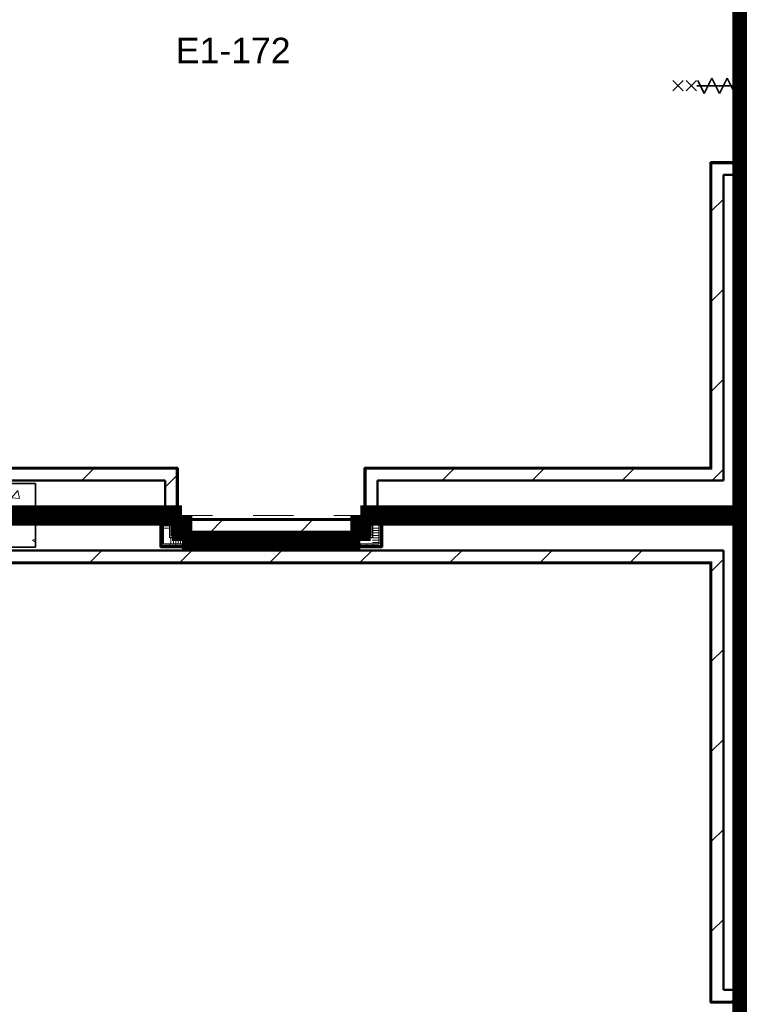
# Model space of a CAD drawing. Extents: x -3204 to 54657, y -2294 to 61632.
# Tile 17 of 65: x 15725 to 21375, y 19561 to 27293. Entities that reach past the tile are written whole.
import ezdxf

# ---------------------------------------------------------------- set-up
doc = ezdxf.new("R2010")
doc.units = 0
doc.header["$LTSCALE"] = 100
doc.linetypes.add('SCHEIDING_BRANDWEREND60', pattern=[3.2, 0.8, -1.6, 0.8])
doc.linetypes.add('stramien', pattern=[22.225, 12.7, -3.175, 3.175, -3.175])
for name, color, linetype, lineweight in [('00---0--FM-RUIMTENR', 7, 'Continuous', 18), ('BA20----_WANDEN', 14, 'Continuous', 50), ('BL$1A---_ALGEMEEN', 7, 'Continuous', 18), ('BL$7A---_STRAMIEN', 7, 'Continuous', 18), ('BL20----_WANDEN', 7, 'Continuous', 25), ('BL28----_CONSTRUCTIES', 4, 'Continuous', 18), ('BL30----_BRANDSYMBOLEN', 14, 'Continuous', 35), ('BL30----_KOZIJNEN', 14, 'Continuous', 25), ('BL40----_BRANDWERENDESCHEIDING_60MIN', 84, 'SCHEIDING_BRANDWEREND60', 158)]:
    doc.layers.add(name, color=color, linetype=linetype, lineweight=lineweight)
doc.styles.add('Arial', font='arial.ttf', dxfattribs={"height": 200})
pattern_1 = [(180, (16930, 23500), (-6e-14, -500), []), (180, (16930, 23550), (-6e-14, -500), []), (180, (16930, 23600), (-6e-14, -500), []), (180, (16930, 23650), (-6e-14, -500), [])]
pattern_2 = [(0, (18470, 23100), (0, 500), []), (0, (18470, 23050), (0, 500), []), (0, (18470, 23000), (0, 500), []), (0, (18470, 22950), (0, 500), [])]
pattern_3 = [(270, (16140, 23450), (500, -2e-12), []), (270, (16090, 23450), (500, -2e-12), []), (270, (16040, 23450), (500, -2e-12), []), (270, (15990, 23450), (500, -2e-12), [])]
pattern_4 = [(270, (17500, 23250), (500, 1e-12), []), (270, (17450, 23250), (500, 1e-12), []), (270, (17400, 23250), (500, 1e-12), []), (270, (17350, 23250), (500, 1e-12), [])]
pattern_5 = [(270, (19760, 23450), (500, 2e-12), []), (270, (19710, 23450), (500, 2e-12), []), (270, (19660, 23450), (500, 2e-12), []), (270, (19610, 23450), (500, 2e-12), [])]
pattern_6 = [(180, (21450, 27514.5), (-2e-12, -500), []), (180, (21450, 27564.5), (-2e-12, -500), []), (180, (21450, 27614.5), (-2e-12, -500), []), (180, (21450, 27664.5), (-2e-12, -500), [])]
pattern_7 = [(180, (21600, 25792), (1e-12, -500), []), (180, (21600, 25842), (1e-12, -500), []), (180, (21600, 25892), (1e-12, -500), []), (180, (21600, 25942), (1e-12, -500), [])]
pattern_8 = [(180, (21450, 23475), (-6e-14, -500), []), (180, (21450, 23525), (-6e-14, -500), []), (180, (21450, 23575), (-6e-14, -500), []), (180, (21450, 23625), (-6e-14, -500), [])]
pattern_9 = [(180, (21600, 21297.5), (6e-13, -500), []), (180, (21600, 21347.5), (6e-13, -500), []), (180, (21600, 21397.5), (6e-13, -500), []), (180, (21600, 21447.5), (6e-13, -500), [])]
pattern_10 = [(180, (21450, 19714.5), (5e-12, -500), []), (180, (21450, 19764.5), (5e-12, -500), []), (180, (21450, 19814.5), (5e-12, -500), []), (180, (21450, 19864.5), (5e-12, -500), [])]
pattern_11 = [(45, (8878.4, 12805.1), (-353.553, 353.553), [])]
pattern_12 = [(315, (-13644.92, 12521.6), (212.132, 212.132), [])]
pattern_13 = [(315, (-5844.92, 12521.6), (212.132, 212.132), [])]

# ---------------------------------------------------------------- blocks, each defined once
blk = doc.blocks.new('28_CL_beton - kolom - Betonkolom 500x500-V12-1')
at = {"layer": 'BL28----_CONSTRUCTIES'}
h = blk.add_hatch(dxfattribs=at)
h.set_pattern_fill('FP_14', color=256, style=0, pattern_type=2)
h.set_pattern_definition([(50, (-6721.6, -10594.9), (728.737, -63.756), [76.2, -838.2]), (355, (-6721.6, -10594.9), (-140.97, 764.228), [60.96, -670.56]), (100.451, (-6660.9, -10600.2), (587.77, 700.467), [64.76, -712.36]), (46.184, (-6721.6, -10391.7), (1084.316, -168.17), [114.3, -1257.3]), (96.636, (-6631.2, -10405.7), (949.61, 989.71), [97.14, -1068.54]), (351.184, (-6721.6, -10391.7), (949.62, 989.7), [91.44, -1005.84]), (21, (-6620, -10442.5), (606.458, -409.06), [76.2, -838.2]), (326, (-6620, -10442.5), (247.21, 736.753), [60.96, -670.56]), (71.451, (-6569.46, -10476.6), (853.67, 327.685), [64.76, -712.36]), (37.5, (-6721.6, -10594.92), (12.3547, 338.22), [3.353, -659.079, 3.353, -677.367, -673.1]), (37.5, (-6721.6, -10594.92), (12.3547, 338.22), [-1343.152, 3.353, -669.747]), (7.5, (-6721.6, -10594.92), (267.279, 400.722), [3.353, -384.759, 3.353, -643.839, -256.54]), (7.5, (-6721.6, -10594.92), (267.279, 400.722), [-1035.304, 3.353, -253.187]), (327.5, (-6948.16, -10594.92), (542.3633, -22.9153), [3.353, -250.647, 3.353, -789.127, -1051.56]), (327.5, (-6948.16, -10594.92), (542.3633, -22.9153), [-1046.48, 3.353, -1048.207]), (317.5, (-7049.77, -10594.9), (592.517, 101.707), [3.353, -326.847, 3.353, -522.935, -746.76]), (317.5, (-7049.77, -10594.9), (592.517, 101.707), [-856.488, 3.353, -743.407])])
h.paths.add_polyline_path([(250, -250), (250, 250), (-250, 250), (-250, -250)], flags=0)
at = {"layer": 'BL28----_CONSTRUCTIES', "lineweight": 35}
for p, q in [((250, 250), (-250, 250)), ((-250, 250), (-250, -250)), ((250, -250), (250, 250)), ((-250, -250), (250, -250))]:
    blk.add_line(p, q, dxfattribs=at)
blk = doc.blocks.new('32_DR_AMC_s_enkele schuifdeur_V2 - 1300x2360_wbdbo60-V166-1')
at = {"layer": 'BL30----_BRANDSYMBOLEN', "lineweight": 18}
h = blk.add_hatch(dxfattribs=at)
h.set_pattern_fill('FP_719', color=256, style=0, pattern_type=2)
h.set_pattern_definition(pattern_12)
h.paths.add_polyline_path([(-325, -70), (-325, -110), (-130, -110), (-130, -70)], flags=0)
h.paths.add_polyline_path([(170, -110), (975, -110), (975, -70), (170, -70)], flags=0)
at = {"layer": 'BL30----_KOZIJNEN', "lineweight": 18}
h = blk.add_hatch(dxfattribs=at)
h.set_pattern_fill('FP_720', color=256, style=0, pattern_type=2)
h.set_pattern_definition([(315, (-13644.9, 12521.6), (500, 500), []), (315, (-13644.9, 12351.6), (500, 500), []), (315, (-13644.9, 12341.6), (500, 500), []), (315, (-13644.9, 12331.6), (500, 500), []), (315, (-13644.9, 12321.6), (500, 500), []), (315, (-13644.9, 12311.6), (500, 500), []), (315, (-13644.9, 12301.6), (500, 500), []), (315, (-13644.9, 12291.6), (500, 500), [])])
h.paths.add_polyline_path([(-325, -60), (-275, -60), (-275, 60), (-325, 60), (-325, 13.2)], flags=0)
h.paths.add_polyline_path([(925, -60), (975, -60), (975, 60), (925, 60), (925, 13.2)], flags=0)
h = blk.add_hatch(dxfattribs=at)
h.set_pattern_fill('FP_719', color=256, style=0, pattern_type=2)
h.set_pattern_definition(pattern_12)
h.paths.add_polyline_path([(170, -67), (492, -67), (492, -58), (170, -58)], flags=0)
at = {"layer": 'BL$1A---_ALGEMEEN'}
for p, q in [((325, 109.9), (325, -346)), ((645, -346), (541.1, -286)), ((325, -346), (645, -346)), ((645, -346), (541.1, -406))]:
    blk.add_line(p, q, dxfattribs=at)
at = {"layer": 'BL30----_BRANDSYMBOLEN'}
for p, q in [((285, 466.4), (365, 546.4)), ((365, 466.4), (285, 546.4)), ((285, 361.4), (365, 441.4)), ((365, 361.4), (285, 441.4)), ((365, 351.4), (265, 301.4)), ((325, -416.3), (325, 358.7)), ((325, -416.3), (325, 358.7)), ((265, 301.4), (385, 241.4)), ((385, 241.4), (265, 181.4)), ((265, 181.4), (385, 121.4)), ((385, 121.4), (265, 61.4)), ((265, 61.4), (385, 1.4)), ((385, 1.4), (265, -58.6)), ((265, -58.6), (385, -118.6)), ((385, -118.6), (265, -178.6)), ((265, -178.6), (385, -238.6)), ((385, -238.6), (265, -298.6)), ((265, -298.6), (385, -358.6)), ((385, -358.6), (285, -408.6)), ((365, -498.7), (285, -418.6)), ((285, -498.7), (365, -418.6)), ((285, -603.6), (365, -523.6)), ((365, -603.6), (285, -523.6))]:
    blk.add_line(p, q, dxfattribs=at)
at = {"layer": 'BL30----_KOZIJNEN', "lineweight": 18}
for p, q in [((-325, 60), (-275, 60)), ((-325, -60), (-325, 60)), ((-275, 60), (-275, -60)), ((925, 60), (975, 60)), ((925, -60), (925, 60)), ((975, 60), (975, -60)), ((-275, -60), (-325, -60)), ((-325, -70), (-130, -70)), ((-325, -110), (-325, -70)), ((-130, -70), (-130, -110)), ((170, -70), (-130, -70)), ((170, -67), (170, -58)), ((170, -58), (492, -58)), ((492, -67), (170, -67)), ((170, -70), (975, -70)), ((170, -110), (170, -70)), ((492, -58), (492, -67)), ((975, -60), (925, -60)), ((975, -70), (975, -110)), ((-130, -110), (-325, -110)), ((-130, -93), (-130, -90)), ((-130, -90), (170, -90)), ((170, -93), (-130, -93)), ((-130, -110), (170, -110)), ((170, -90), (170, -93)), ((975, -110), (170, -110))]:
    blk.add_line(p, q, dxfattribs=at)
at = {"layer": 'BL30----_KOZIJNEN'}
for p, q in [((-155, -55), (-140, -55)), ((-155, -70), (-155, -55)), ((-130, -70), (-155, -70)), ((-152, -58), (-152, -67)), ((-140, -58), (-152, -58)), ((-152, -67), (-130, -67)), ((-140, -55), (-140, -58)), ((-140, -55), (480, -55)), ((170, -58), (-140, -58)), ((-130, -67), (-130, -70)), ((-130, -67), (170, -67)), ((170, -70), (-130, -70)), ((470, -67), (492, -67)), ((470, -70), (470, -67)), ((495, -70), (470, -70)), ((480, -55), (495, -55)), ((480, -58), (480, -55)), ((492, -58), (480, -58)), ((492, -67), (492, -58)), ((495, -55), (495, -70))]:
    blk.add_line(p, q, dxfattribs=at)
blk = doc.blocks.new('32_DR_AMC_s_enkele schuifdeur_V2 - 1300x2360_wbdbo60-V167-1')
at = {"layer": 'BL30----_BRANDSYMBOLEN', "lineweight": 18}
h = blk.add_hatch(dxfattribs=at)
h.set_pattern_fill('FP_721', color=256, style=0, pattern_type=2)
h.set_pattern_definition(pattern_13)
h.paths.add_polyline_path([(-325, -110), (-130, -110), (-130, -70), (-325, -70)], flags=0)
h.paths.add_polyline_path([(170, -110), (975, -110), (975, -70), (170, -70)], flags=0)
at = {"layer": 'BL30----_KOZIJNEN', "lineweight": 18}
h = blk.add_hatch(dxfattribs=at)
h.set_pattern_fill('FP_722', color=256, style=0, pattern_type=2)
h.set_pattern_definition([(315, (-5844.9, 12521.6), (500, 500), []), (315, (-5844.9, 12351.6), (500, 500), []), (315, (-5844.9, 12341.6), (500, 500), []), (315, (-5844.9, 12331.6), (500, 500), []), (315, (-5844.9, 12321.6), (500, 500), []), (315, (-5844.9, 12311.6), (500, 500), []), (315, (-5844.9, 12301.6), (500, 500), []), (315, (-5844.9, 12291.6), (500, 500), [])])
h.paths.add_polyline_path([(-325, 60), (-325, -60), (-275, -60), (-275, 60)], flags=0)
h.paths.add_polyline_path([(925, -60), (975, -60), (975, 60), (925, 60), (925, 13.2)], flags=0)
h = blk.add_hatch(dxfattribs=at)
h.set_pattern_fill('FP_721', color=256, style=0, pattern_type=2)
h.set_pattern_definition(pattern_13)
h.paths.add_polyline_path([(170, -67), (492, -67), (492, -58), (170, -58)], flags=0)
at = {"layer": 'BL$1A---_ALGEMEEN'}
for p, q in [((325, 109.9), (325, -346)), ((645, -346), (541.1, -286)), ((325, -346), (645, -346)), ((645, -346), (541.1, -406))]:
    blk.add_line(p, q, dxfattribs=at)
at = {"layer": 'BL30----_BRANDSYMBOLEN'}
for p, q in [((285, 466.4), (365, 546.4)), ((365, 466.4), (285, 546.4)), ((285, 361.4), (365, 441.4)), ((365, 361.4), (285, 441.4)), ((365, 351.4), (265, 301.4)), ((325, -416.3), (325, 358.7)), ((325, -416.3), (325, 358.7)), ((265, 301.4), (385, 241.4)), ((385, 241.4), (265, 181.4)), ((265, 181.4), (385, 121.4)), ((385, 121.4), (265, 61.4)), ((265, 61.4), (385, 1.4)), ((385, 1.4), (265, -58.6)), ((265, -58.6), (385, -118.6)), ((385, -118.6), (265, -178.6)), ((265, -178.6), (385, -238.6)), ((385, -238.6), (265, -298.6)), ((265, -298.6), (385, -358.6)), ((385, -358.6), (285, -408.6)), ((365, -498.7), (285, -418.6)), ((285, -498.7), (365, -418.6)), ((285, -603.6), (365, -523.6)), ((365, -603.6), (285, -523.6))]:
    blk.add_line(p, q, dxfattribs=at)
at = {"layer": 'BL30----_KOZIJNEN', "lineweight": 18}
for p, q in [((-325, 60), (-275, 60)), ((-325, -60), (-325, 60)), ((-275, 60), (-275, -60)), ((925, 60), (975, 60)), ((925, -60), (925, 60)), ((975, 60), (975, -60)), ((-275, -60), (-325, -60)), ((-325, -70), (-130, -70)), ((-325, -110), (-325, -70)), ((-130, -70), (-130, -110)), ((170, -70), (-130, -70)), ((170, -67), (170, -58)), ((170, -58), (492, -58)), ((492, -67), (170, -67)), ((170, -70), (975, -70)), ((170, -110), (170, -70)), ((492, -58), (492, -67)), ((975, -60), (925, -60)), ((975, -70), (975, -110)), ((-130, -110), (-325, -110)), ((-130, -93), (-130, -90)), ((-130, -90), (170, -90)), ((170, -93), (-130, -93)), ((-130, -110), (170, -110)), ((170, -90), (170, -93)), ((975, -110), (170, -110))]:
    blk.add_line(p, q, dxfattribs=at)
at = {"layer": 'BL30----_KOZIJNEN'}
for p, q in [((-155, -55), (-140, -55)), ((-155, -70), (-155, -55)), ((-130, -70), (-155, -70)), ((-152, -58), (-152, -67)), ((-140, -58), (-152, -58)), ((-152, -67), (-130, -67)), ((-140, -55), (-140, -58)), ((-140, -55), (480, -55)), ((170, -58), (-140, -58)), ((-130, -67), (-130, -70)), ((-130, -67), (170, -67)), ((170, -70), (-130, -70)), ((470, -67), (492, -67)), ((470, -70), (470, -67)), ((495, -70), (470, -70)), ((480, -55), (495, -55)), ((480, -58), (480, -55)), ((492, -58), (480, -58)), ((492, -67), (492, -58)), ((495, -55), (495, -70))]:
    blk.add_line(p, q, dxfattribs=at)

msp = doc.modelspace()

# ---------------------------------------------------------------- hatches: boundary and pattern name
at = {"layer": 'BA20----_WANDEN', "lineweight": 18}
h = msp.add_hatch(dxfattribs=at)
h.set_pattern_fill('FP_24', color=256, style=0, pattern_type=2)
h.set_pattern_definition(pattern_11)
h.paths.add_polyline_path([(21160, 23765), (21160, 26165), (21150, 26165), (21150, 23765)], flags=0)
h.paths.add_polyline_path([(21160, 27385), (21160, 30825), (21150, 30825), (21150, 27385)], flags=0)
h = msp.add_hatch(dxfattribs=at)
h.set_pattern_fill('FP_24', color=256, style=0, pattern_type=2)
h.set_pattern_definition(pattern_11)
h.paths.add_polyline_path([(21250, 23675), (21250, 26075), (21160, 26075), (21160, 23675)], flags=0)
h.paths.add_polyline_path([(21250, 27475), (21250, 30835), (21160, 30835), (21160, 27475)], flags=0)
h = msp.add_hatch(dxfattribs=at)
h.set_pattern_fill('FP_316', color=256, angle=90, style=0, pattern_type=2)
h.set_pattern_definition(pattern_6)
h.paths.add_polyline_path([(21350, 26059), (21362.5, 26059), (21362.5, 26125), (21350, 26125)], flags=0)
h.paths.add_polyline_path([(21362.5, 27425), (21362.5, 28570), (21350, 28570), (21350, 27425)], flags=0)
h = msp.add_hatch(dxfattribs=at)
h.set_pattern_fill('FP_316', color=256, angle=90, style=0, pattern_type=2)
h.set_pattern_definition(pattern_6)
h.paths.add_polyline_path([(21362.5, 26059), (21375, 26059), (21375, 26125), (21362.5, 26125)], flags=0)
h.paths.add_polyline_path([(21375, 27425), (21375, 28570), (21362.5, 28570), (21362.5, 27425)], flags=0)
h = msp.add_hatch(dxfattribs=at)
h.set_pattern_fill('FP_317', color=256, angle=90, style=0, pattern_type=2)
h.set_pattern_definition([(180, (21450, 27314.5), (3e-12, -337.5), []), (180, (21450, 27333.25), (3e-12, -337.5), []), (180, (21450, 27352), (3e-12, -337.5), []), (180, (21450, 27370.75), (3e-12, -337.5), []), (180, (21450, 27389.5), (3e-12, -337.5), []), (180, (21450, 27408.25), (3e-12, -337.5), []), (180, (21450, 27427), (3e-12, -337.5), [])])
h.paths.add_polyline_path([(21386.8, 26059), (21425, 26059), (21425, 26125), (21375, 26125), (21375, 26059)], flags=0)
h.paths.add_polyline_path([(21425, 27425), (21425, 28570), (21375, 28570), (21375, 27425), (21386.8, 27425)], flags=0)
h = msp.add_hatch(dxfattribs=at)
h.set_pattern_fill('FP_318', color=256, angle=90, style=0, pattern_type=2)
h.set_pattern_definition(pattern_7)
h.paths.add_polyline_path([(21362.5, 25125), (21362.5, 26059), (21350, 26059), (21350, 25125)], flags=0)
h = msp.add_hatch(dxfattribs=at)
h.set_pattern_fill('FP_318', color=256, angle=90, style=0, pattern_type=2)
h.set_pattern_definition(pattern_7)
h.paths.add_polyline_path([(21375, 25137.5), (21375, 26059), (21362.5, 26059), (21362.5, 25137.5)], flags=0)
h = msp.add_hatch(dxfattribs=at)
h.set_pattern_fill('FP_324', color=256, angle=90, style=0, pattern_type=2)
h.set_pattern_definition(pattern_8)
h.paths.add_polyline_path([(21375, 21437.5), (21375, 23375), (21362.5, 23375), (21362.5, 21437.5)], flags=0)
h.paths.add_polyline_path([(21375, 23425), (21375, 25137.5), (21362.5, 25137.5), (21362.5, 23425)], flags=0)
h = msp.add_hatch(dxfattribs=at)
h.set_pattern_fill('FP_325', color=256, angle=90, style=0, pattern_type=2)
h.set_pattern_definition([(180, (21450, 23275), (-4e-14, -337.5), []), (180, (21450, 23293.75), (-4e-14, -337.5), []), (180, (21450, 23312.5), (-4e-14, -337.5), []), (180, (21450, 23331.25), (-4e-14, -337.5), []), (180, (21450, 23350), (-4e-14, -337.5), []), (180, (21450, 23368.75), (-4e-14, -337.5), []), (180, (21450, 23387.5), (-4e-14, -337.5), [])])
h.paths.add_polyline_path([(21425, 21450), (21425, 25150), (21375, 25150), (21375, 21450), (21386.8, 21450)], flags=0)
h = msp.add_hatch(dxfattribs=at)
h.set_pattern_fill('FP_324', color=256, angle=90, style=0, pattern_type=2)
h.set_pattern_definition(pattern_8)
h.paths.add_polyline_path([(21362.5, 21425), (21362.5, 23375), (21350, 23375), (21350, 21425)], flags=0)
h.paths.add_polyline_path([(21350, 23437.5), (21362.5, 23437.5), (21362.5, 25125), (21350, 25125), (21350, 23450)], flags=0)
h = msp.add_hatch(dxfattribs=at)
h.set_pattern_fill('FP_24', color=256, style=0, pattern_type=2)
h.set_pattern_definition(pattern_11)
h.paths.add_polyline_path([(21150, 23765), (21150, 23775), (18433, 23775), (18433, 23765), (19216.9, 23765)], flags=0)
h.paths.add_polyline_path([(16967, 23765), (16967, 23775), (14050, 23775), (14050, 23765), (16957, 23765)], flags=0)
h = msp.add_hatch(dxfattribs=at)
h.set_pattern_fill('FP_24', color=256, style=0, pattern_type=2)
h.set_pattern_definition(pattern_11)
h.paths.add_polyline_path([(21160, 23675), (21160, 23765), (18443, 23765), (18443, 23675), (21150, 23675)], flags=0)
h.paths.add_polyline_path([(16957, 23675), (16957, 23765), (14050, 23765), (14050, 23675), (16867, 23675)], flags=0)
h = msp.add_hatch(dxfattribs=at)
h.set_pattern_fill('FP_24', color=256, style=0, pattern_type=2)
h.set_pattern_definition(pattern_11)
h.paths.add_polyline_path([(16967, 23455), (16967, 23765), (16957, 23765), (16957, 23455)], flags=0)
h = msp.add_hatch(dxfattribs=at)
h.set_pattern_fill('FP_24', color=256, style=0, pattern_type=2)
h.set_pattern_definition(pattern_11)
h.paths.add_polyline_path([(16932, 23455), (16957, 23455), (16957, 23675), (16867, 23675), (16867, 23455)], flags=0)
h = msp.add_hatch(dxfattribs=at)
h.set_pattern_fill('FP_299', color=256, angle=-270, style=0, pattern_type=2)
h.set_pattern_definition(pattern_3)
h.paths.add_polyline_path([(16905, 23437.5), (16917.5, 23437.5), (16917.5, 23450), (15850, 23450), (15850, 23437.5), (16830, 23437.5)], flags=0)
h = msp.add_hatch(dxfattribs=at)
h.set_pattern_fill('FP_299', color=256, angle=-270, style=0, pattern_type=2)
h.set_pattern_definition(pattern_3)
h.paths.add_polyline_path([(16855, 23425), (16905, 23425), (16905, 23437.5), (15850, 23437.5), (15850, 23425), (16830, 23425)], flags=0)
h = msp.add_hatch(dxfattribs=at)
h.set_pattern_fill('FP_305', color=256, angle=90, style=0, pattern_type=2)
h.set_pattern_definition(pattern_2)
h.paths.add_polyline_path([(18470, 23237.5), (18482.5, 23237.5), (18482.5, 23450), (18470, 23450), (18470, 23250)], flags=0)
h = msp.add_hatch(dxfattribs=at)
h.set_pattern_fill('FP_305', color=256, angle=90, style=0, pattern_type=2)
h.set_pattern_definition(pattern_2)
h.paths.add_polyline_path([(18470, 23237.5), (18482.5, 23237.5), (18482.5, 23450), (18470, 23450), (18470, 23250)], flags=0)
h = msp.add_hatch(dxfattribs=at)
h.set_pattern_fill('FP_307', color=256, angle=-270, style=0, pattern_type=2)
h.set_pattern_definition(pattern_5)
h.paths.add_polyline_path([(21350, 23437.5), (21350, 23450), (18482.5, 23450), (18482.5, 23437.5), (20301.9, 23437.5)], flags=0)
h = msp.add_hatch(dxfattribs=at)
h.set_pattern_fill('FP_307', color=256, angle=-270, style=0, pattern_type=2)
h.set_pattern_definition(pattern_5)
h.paths.add_polyline_path([(21362.5, 23425), (21362.5, 23437.5), (18495, 23437.5), (18495, 23425), (21350, 23425)], flags=0)
h = msp.add_hatch(dxfattribs=at)
h.set_pattern_fill('FP_300', color=256, angle=-270, style=0, pattern_type=2)
h.set_pattern_definition([(270, (16340, 23450), (337.5, -1e-12), []), (270, (16321.25, 23450), (337.5, -1e-12), []), (270, (16302.5, 23450), (337.5, -1e-12), []), (270, (16283.75, 23450), (337.5, -1e-12), []), (270, (16265, 23450), (337.5, -1e-12), []), (270, (16246.25, 23450), (337.5, -1e-12), []), (270, (16227.5, 23450), (337.5, -1e-12), [])])
h.paths.add_polyline_path([(16775.7, 23375), (16855, 23376), (16855, 23425), (15850, 23425), (15850, 23375), (16504.5, 23375)], flags=0)
h = msp.add_hatch(dxfattribs=at)
h.set_pattern_fill('FP_299', color=256, angle=-270, style=0, pattern_type=2)
h.set_pattern_definition(pattern_3)
h.paths.add_polyline_path([(16842.5, 23362.5), (16842.5, 23375), (15850, 23375), (15850, 23362.5), (16830, 23362.5)], flags=0)
h = msp.add_hatch(dxfattribs=at)
h.set_pattern_fill('FP_299', color=256, angle=-270, style=0, pattern_type=2)
h.set_pattern_definition(pattern_3)
h.paths.add_polyline_path([(16830, 23350), (16830, 23362.5), (15850, 23362.5), (15850, 23350), (16775.7, 23350)], flags=0)
h = msp.add_hatch(dxfattribs=at)
h.set_pattern_fill('FP_301', color=256, angle=90, style=0, pattern_type=2)
h.set_pattern_definition(pattern_1)
h.paths.add_polyline_path([(16830, 23150), (16842.5, 23150), (16842.5, 23362.5), (16830, 23362.5), (16830, 23350)], flags=0)
h = msp.add_hatch(dxfattribs=at)
h.set_pattern_fill('FP_301', color=256, angle=90, style=0, pattern_type=2)
h.set_pattern_definition(pattern_1)
h.paths.add_polyline_path([(16830, 23150), (16842.5, 23150), (16842.5, 23362.5), (16830, 23362.5), (16830, 23350)], flags=0)
h = msp.add_hatch(dxfattribs=at)
h.set_pattern_fill('FP_302', color=256, angle=90, style=0, pattern_type=2)
h.set_pattern_definition([(180, (16930, 23300), (-4e-14, -337.5), []), (180, (16930, 23318.75), (-4e-14, -337.5), []), (180, (16930, 23337.5), (-4e-14, -337.5), []), (180, (16930, 23356.25), (-4e-14, -337.5), []), (180, (16930, 23375), (-4e-14, -337.5), []), (180, (16930, 23393.75), (-4e-14, -337.5), []), (180, (16930, 23412.5), (-4e-14, -337.5), [])])
h.paths.add_polyline_path([(16855, 23175), (16905, 23175), (16905, 23425), (16855, 23425), (16855, 23375)], flags=0)
h = msp.add_hatch(dxfattribs=at)
h.set_pattern_fill('FP_24', color=256, style=0, pattern_type=2)
h.set_pattern_definition(pattern_11)
h.paths.add_polyline_path([(16957, 23270), (18443, 23270), (18443, 23360), (16957, 23360)], flags=0)
h = msp.add_hatch(dxfattribs=at)
h.set_pattern_fill('FP_24', color=256, style=0, pattern_type=2)
h.set_pattern_definition(pattern_11)
h.paths.add_polyline_path([(17047, 23360), (18433, 23360), (18433, 23370), (16967, 23370), (16967, 23360)], flags=0)
h = msp.add_hatch(dxfattribs=at)
h.set_pattern_fill('FP_306', color=256, angle=90, style=0, pattern_type=2)
h.set_pattern_definition([(0, (18470, 23300), (0, 337.5), []), (0, (18470, 23281.25), (0, 337.5), []), (0, (18470, 23262.5), (0, 337.5), []), (0, (18470, 23243.75), (0, 337.5), []), (0, (18470, 23225), (0, 337.5), []), (0, (18470, 23206.25), (0, 337.5), []), (0, (18470, 23187.5), (0, 337.5), [])])
h.paths.add_polyline_path([(18545, 23175), (18545, 23425), (18495, 23425), (18495, 23175)], flags=0)
h = msp.add_hatch(dxfattribs=at)
h.set_pattern_fill('FP_308', color=256, angle=-270, style=0, pattern_type=2)
h.set_pattern_definition([(270, (19960, 23450), (337.5, 1e-12), []), (270, (19941.25, 23450), (337.5, 1e-12), []), (270, (19922.5, 23450), (337.5, 1e-12), []), (270, (19903.75, 23450), (337.5, 1e-12), []), (270, (19885, 23450), (337.5, 1e-12), []), (270, (19866.25, 23450), (337.5, 1e-12), []), (270, (19847.5, 23450), (337.5, 1e-12), [])])
h.paths.add_polyline_path([(20301.9, 23375), (21375, 23375), (21375, 23425), (18545, 23425), (18545, 23375), (19216.9, 23375)], flags=0)
h = msp.add_hatch(dxfattribs=at)
h.set_pattern_fill('FP_307', color=256, angle=-270, style=0, pattern_type=2)
h.set_pattern_definition(pattern_5)
h.paths.add_polyline_path([(21350, 23362.5), (21350, 23375), (18557.5, 23375), (18557.5, 23362.5), (20301.9, 23362.5)], flags=0)
h = msp.add_hatch(dxfattribs=at)
h.set_pattern_fill('FP_307', color=256, angle=-270, style=0, pattern_type=2)
h.set_pattern_definition(pattern_5)
h.paths.add_polyline_path([(21350, 23350), (21350, 23362.5), (18570, 23362.5), (18570, 23350), (20301.9, 23350)], flags=0)
h = msp.add_hatch(dxfattribs=at)
h.set_pattern_fill('FP_304', color=256, angle=-270, style=0, pattern_type=2)
h.set_pattern_definition([(270, (17700, 23250), (337.5, -1e-12), []), (270, (17681.25, 23250), (337.5, -1e-12), []), (270, (17662.5, 23250), (337.5, -1e-12), []), (270, (17643.75, 23250), (337.5, -1e-12), []), (270, (17625, 23250), (337.5, -1e-12), []), (270, (17606.25, 23250), (337.5, -1e-12), []), (270, (17587.5, 23250), (337.5, -1e-12), [])])
h.paths.add_polyline_path([(18131.9, 23175), (18495, 23175), (18495, 23225), (16905, 23225), (16905, 23175), (17047, 23175)], flags=0)
h = msp.add_hatch(dxfattribs=at)
h.set_pattern_fill('FP_303', color=256, angle=-270, style=0, pattern_type=2)
h.set_pattern_definition(pattern_4)
h.paths.add_polyline_path([(18403.2, 23225), (18482.5, 23225), (18482.5, 23237.5), (16917.5, 23237.5), (16917.5, 23225), (18131.9, 23225)], flags=0)
h = msp.add_hatch(dxfattribs=at)
h.set_pattern_fill('FP_303', color=256, angle=-270, style=0, pattern_type=2)
h.set_pattern_definition(pattern_4)
h.paths.add_polyline_path([(18470, 23237.5), (18470, 23250), (16930, 23250), (16930, 23237.5), (18403.2, 23237.5)], flags=0)
h = msp.add_hatch(dxfattribs=at)
h.set_pattern_fill('FP_24', color=256, style=0, pattern_type=2)
h.set_pattern_definition(pattern_11)
h.paths.add_polyline_path([(21160, 23035), (21250, 23035), (21250, 23125), (14050, 23125), (14050, 23035), (20301.9, 23035)], flags=0)
h = msp.add_hatch(dxfattribs=at)
h.set_pattern_fill('FP_303', color=256, angle=-270, style=0, pattern_type=2)
h.set_pattern_definition(pattern_4)
h.paths.add_polyline_path([(18557.5, 23150), (18557.5, 23162.5), (16842.5, 23162.5), (16842.5, 23150), (18470, 23150)], flags=0)
h = msp.add_hatch(dxfattribs=at)
h.set_pattern_fill('FP_303', color=256, angle=-270, style=0, pattern_type=2)
h.set_pattern_definition(pattern_4)
h.paths.add_polyline_path([(18470, 23162.5), (18545, 23162.5), (18545, 23175), (16855, 23175), (16855, 23162.5), (18403.2, 23162.5)], flags=0)
h = msp.add_hatch(dxfattribs=at)
h.set_pattern_fill('FP_24', color=256, style=0, pattern_type=2)
h.set_pattern_definition(pattern_11)
h.paths.add_polyline_path([(21150, 23025), (21160, 23025), (21160, 23035), (14050, 23035), (14050, 23025), (20301.9, 23025)], flags=0)
h = msp.add_hatch(dxfattribs=at)
h.set_pattern_fill('FP_24', color=256, style=0, pattern_type=2)
h.set_pattern_definition(pattern_11)
h.paths.add_polyline_path([(21160, 15965), (21160, 18365), (21150, 18365), (21150, 15965)], flags=0)
h.paths.add_polyline_path([(21160, 19585), (21160, 23025), (21150, 23025), (21150, 19585)], flags=0)
h = msp.add_hatch(dxfattribs=at)
h.set_pattern_fill('FP_24', color=256, style=0, pattern_type=2)
h.set_pattern_definition(pattern_11)
h.paths.add_polyline_path([(21250, 15875), (21250, 18275), (21160, 18275), (21160, 15875)], flags=0)
h.paths.add_polyline_path([(21160, 19675), (21250, 19675), (21250, 23035), (21160, 23035), (21160, 20079.7)], flags=0)
h = msp.add_hatch(dxfattribs=at)
h.set_pattern_fill('FP_445', color=256, angle=90, style=0, pattern_type=2)
h.set_pattern_definition(pattern_9)
h.paths.add_polyline_path([(21362.5, 20770), (21362.5, 21425), (21350, 21425), (21350, 20770)], flags=0)
h = msp.add_hatch(dxfattribs=at)
h.set_pattern_fill('FP_445', color=256, angle=90, style=0, pattern_type=2)
h.set_pattern_definition(pattern_9)
h.paths.add_polyline_path([(21375, 20770), (21375, 21437.5), (21362.5, 21437.5), (21362.5, 20770)], flags=0)
h = msp.add_hatch(dxfattribs=at)
h.set_pattern_fill('FP_446', color=256, angle=90, style=0, pattern_type=2)
h.set_pattern_definition([(180, (21600, 21097.5), (4e-13, -337.5), []), (180, (21600, 21116.25), (4e-13, -337.5), []), (180, (21600, 21135), (4e-13, -337.5), []), (180, (21600, 21153.75), (4e-13, -337.5), []), (180, (21600, 21172.5), (4e-13, -337.5), []), (180, (21600, 21191.25), (4e-13, -337.5), []), (180, (21600, 21210), (4e-13, -337.5), [])])
h.paths.add_polyline_path([(21386.8, 20770), (21575, 20770), (21575, 21450), (21375, 21450), (21375, 20770)], flags=0)
h = msp.add_hatch(dxfattribs=at)
h.set_pattern_fill('FP_447', color=256, angle=90, style=0, pattern_type=2)
h.set_pattern_definition(pattern_10)
h.paths.add_polyline_path([(21350, 18259), (21362.5, 18259), (21362.5, 18325), (21350, 18325)], flags=0)
h.paths.add_polyline_path([(21362.5, 19625), (21362.5, 20770), (21350, 20770), (21350, 19625)], flags=0)
h = msp.add_hatch(dxfattribs=at)
h.set_pattern_fill('FP_447', color=256, angle=90, style=0, pattern_type=2)
h.set_pattern_definition(pattern_10)
h.paths.add_polyline_path([(21362.5, 18259), (21375, 18259), (21375, 18325), (21362.5, 18325)], flags=0)
h.paths.add_polyline_path([(21375, 19625), (21375, 20770), (21362.5, 20770), (21362.5, 19625)], flags=0)
h = msp.add_hatch(dxfattribs=at)
h.set_pattern_fill('FP_448', color=256, angle=90, style=0, pattern_type=2)
h.set_pattern_definition([(180, (21450, 19514.5), (-1e-12, -337.5), []), (180, (21450, 19533.25), (-1e-12, -337.5), []), (180, (21450, 19552), (-1e-12, -337.5), []), (180, (21450, 19570.75), (-1e-12, -337.5), []), (180, (21450, 19589.5), (-1e-12, -337.5), []), (180, (21450, 19608.25), (-1e-12, -337.5), []), (180, (21450, 19627), (-1e-12, -337.5), [])])
h.paths.add_polyline_path([(21425, 18259), (21425, 18325), (21375, 18325), (21375, 18259), (21386.8, 18259)], flags=0)
h.paths.add_polyline_path([(21375, 19625), (21425, 19625), (21425, 20770), (21375, 20770), (21375, 20079.7)], flags=0)
h = msp.add_hatch(dxfattribs=at)
h.set_pattern_fill('FP_24', color=256, style=0, pattern_type=2)
h.set_pattern_definition(pattern_11)
h.paths.add_polyline_path([(21350, 19585), (21350, 19675), (21160, 19675), (21160, 19585)], flags=0)
h = msp.add_hatch(dxfattribs=at)
h.set_pattern_fill('FP_24', color=256, style=0, pattern_type=2)
h.set_pattern_definition(pattern_11)
h.paths.add_polyline_path([(21350, 19575), (21350, 19585), (21150, 19585), (21150, 19575)], flags=0)

# ---------------------------------------------------------------- linework, layer by layer
at = {"layer": 'BL$7A---_STRAMIEN', "linetype": 'stramien'}
msp.add_line((52800, 23400), (-2203.7, 23400), dxfattribs=at)
at = {"layer": 'BL20----_WANDEN', "lineweight": 50}
for p, q in [((21150, 26175), (21150, 23775)), ((21350, 26175), (21150, 26175)), ((21350, 23450), (21350, 26175)), ((21250, 23675), (21250, 26075)), ((21250, 26075), (21350, 26075)), ((21450, 26125), (21350, 26125)), ((16967, 23775), (14050, 23775)), ((16967, 23370), (16967, 23775)), ((21150, 23775), (18433, 23775)), ((18433, 23775), (18433, 23370)), ((14050, 23675), (16867, 23675)), ((16867, 23675), (16867, 23455)), ((18533, 23675), (21250, 23675)), ((18533, 23455), (18533, 23675)), ((16930, 23450), (15850, 23450)), ((16867, 23455), (16932, 23455)), ((16930, 23250), (16930, 23450)), ((16932, 23455), (16932, 23270)), ((18468, 23455), (18533, 23455)), ((18468, 23270), (18468, 23455)), ((18470, 23450), (18470, 23250)), ((21350, 23450), (18470, 23450)), ((18433, 23370), (16967, 23370)), ((15850, 23350), (16830, 23350)), ((16830, 23350), (16830, 23150)), ((18570, 23150), (18570, 23350)), ((18570, 23350), (21350, 23350)), ((21350, 23350), (21350, 19625)), ((18470, 23250), (16930, 23250)), ((16932, 23270), (18468, 23270)), ((21250, 23125), (14050, 23125)), ((16830, 23150), (18570, 23150)), ((21250, 19675), (21250, 23125)), ((14050, 23025), (21150, 23025)), ((21150, 23025), (21150, 19575)), ((21350, 19675), (21250, 19675)), ((21350, 19575), (21350, 19675)), ((21150, 19575), (21350, 19575)), ((21350, 19625), (21450, 19625))]:
    msp.add_line(p, q, dxfattribs=at)
at = {"layer": 'BL20----_WANDEN'}
for p, q in [((21160, 23765), (21160, 26165)), ((21160, 26165), (21350, 26165)), ((21362.5, 25137.5), (21362.5, 26125)), ((21375, 23425), (21375, 26125)), ((21362.5, 23437.5), (21362.5, 25125)), ((16957, 23765), (14050, 23765)), ((16957, 23360), (16957, 23765)), ((21160, 23765), (18443, 23765)), ((18443, 23765), (18443, 23360)), ((16917.5, 23437.5), (15850, 23437.5)), ((16917.5, 23237.5), (16917.5, 23437.5)), ((18482.5, 23437.5), (18482.5, 23237.5)), ((21362.5, 23437.5), (18482.5, 23437.5)), ((16905, 23425), (15850, 23425)), ((16855, 23375), (15850, 23375)), ((16842.5, 23362.5), (15850, 23362.5)), ((16842.5, 23162.5), (16842.5, 23362.5)), ((16855, 23175), (16855, 23375)), ((16905, 23225), (16905, 23425)), ((18443, 23360), (16957, 23360)), ((18495, 23425), (18495, 23225)), ((18495, 23425), (21375, 23425)), ((18545, 23375), (18545, 23175)), ((21375, 23375), (18545, 23375)), ((18557.5, 23362.5), (18557.5, 23162.5)), ((21350, 23362.5), (18557.5, 23362.5)), ((21362.5, 21437.5), (21362.5, 23375)), ((21375, 19625), (21375, 23375)), ((18495, 23225), (16905, 23225)), ((18482.5, 23237.5), (16917.5, 23237.5)), ((18557.5, 23162.5), (16842.5, 23162.5)), ((18545, 23175), (16855, 23175)), ((14050, 23035), (21160, 23035)), ((21160, 19585), (21160, 23035)), ((21362.5, 19625), (21362.5, 21425)), ((21160, 19585), (21350, 19585))]:
    msp.add_line(p, q, dxfattribs=at)
at = {"layer": 'BL40----_BRANDWERENDESCHEIDING_60MIN', "const_width": 160}
for points in [[(21400, 39300), (21400, 7500)], [(14000, 23400), (17000, 23400)], [(17000, 23400), (17000, 23200)], [(18400, 23200), (18400, 23400)], [(18400, 23400), (21400, 23400)], [(17000, 23200), (18400, 23200)]]:
    msp.add_lwpolyline(points, dxfattribs=at)

# ---------------------------------------------------------------- block references
at = {"layer": 'BL28----_CONSTRUCTIES'}
msp.add_blockref('28_CL_beton - kolom - Betonkolom 500x500-V12-1', (15600, 23400), dxfattribs=at)
at = {"layer": 'BL30----_KOZIJNEN', "rotation": 89.99999999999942}
for name, p in [('32_DR_AMC_s_enkele schuifdeur_V2 - 1300x2360_wbdbo60-V166-1', (21400, 26450)), ('32_DR_AMC_s_enkele schuifdeur_V2 - 1300x2360_wbdbo60-V167-1', (21400, 18650))]:
    msp.add_blockref(name, p, dxfattribs=at)

# ---------------------------------------------------------------- texts
at = {"layer": '00---0--FM-RUIMTENR', "insert": (16950.9, 27151.9), "char_height": 200, "width": 1114.346, "attachment_point": 1, "style": 'Arial'}
msp.add_mtext('E1-172', dxfattribs=at)

doc.saveas('drawing.dxf')
